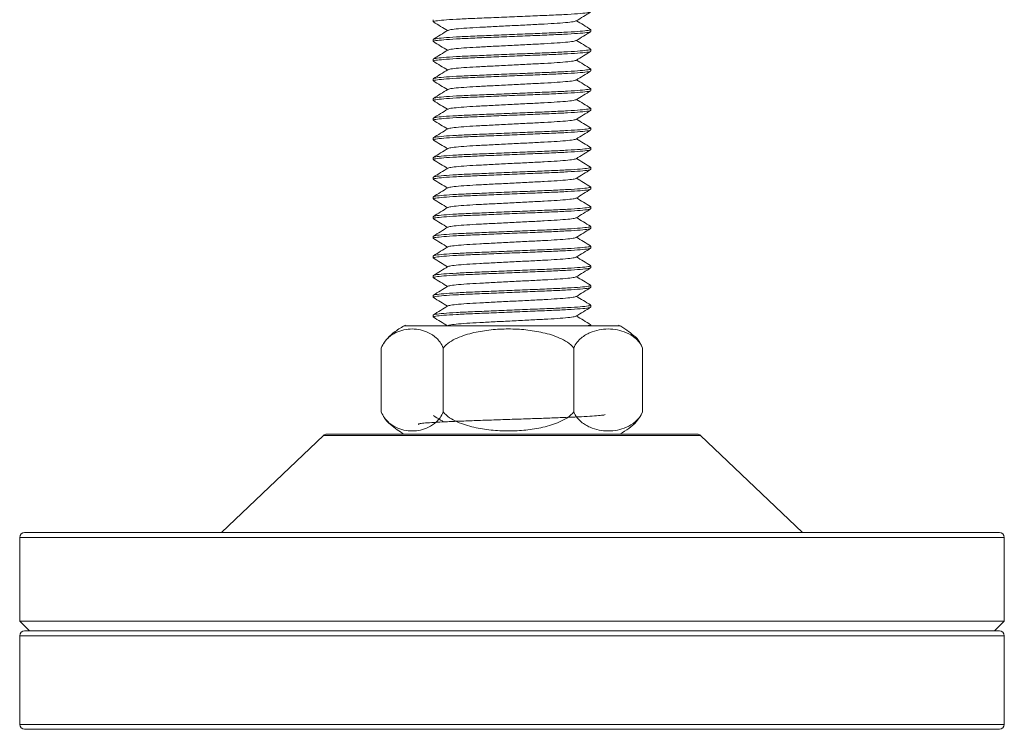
# Model space of a CAD drawing. Header units: millimetres. Extents: x 128.8 to 183.1, y 86.1 to 145.4.
# Tile 1 of 5: x 128.8 to 148.8, y 86.1 to 100.6. Entities that reach past the tile are written whole.
import ezdxf

# ---------------------------------------------------------------- set-up
doc = ezdxf.new("R2010")
doc.units = ezdxf.units.MM

msp = doc.modelspace()

# ---------------------------------------------------------------- linework, layer by layer
at = {"color": 7, "linetype": 'Continuous', "lineweight": 15}
for p, q in [((137.169, 100.569), (137.169, 100.529)), ((140.369, 100.329), (140.369, 100.369)), ((137.169, 100.169), (137.169, 100.129)), ((140.369, 99.929), (140.369, 99.969)), ((137.169, 99.769), (137.169, 99.729)), ((140.369, 99.529), (140.369, 99.569)), ((137.169, 99.369), (137.169, 99.329)), ((140.369, 99.129), (140.369, 99.169)), ((137.169, 98.969), (137.169, 98.929)), ((140.369, 98.729), (140.369, 98.769)), ((137.169, 98.569), (137.169, 98.529)), ((140.369, 98.329), (140.369, 98.369)), ((137.169, 98.169), (137.169, 98.129)), ((140.369, 97.929), (140.369, 97.969)), ((137.169, 97.769), (137.169, 97.729)), ((140.369, 97.529), (140.369, 97.569)), ((137.169, 97.369), (137.169, 97.329)), ((140.369, 97.129), (140.369, 97.169)), ((137.169, 96.969), (137.169, 96.929)), ((140.369, 96.729), (140.369, 96.769)), ((137.169, 96.569), (137.169, 96.529)), ((140.369, 96.329), (140.369, 96.369)), ((137.169, 96.169), (137.169, 96.129)), ((140.369, 95.929), (140.369, 95.969)), ((137.169, 95.769), (137.169, 95.729)), ((140.369, 95.529), (140.369, 95.569)), ((137.169, 95.369), (137.169, 95.329)), ((140.369, 95.129), (140.369, 95.169)), ((137.169, 94.969), (137.169, 94.929)), ((140.369, 94.729), (140.369, 94.769)), ((137.169, 94.569), (137.169, 94.529)), ((140.964, 94.349), (136.574, 94.349)), ((140.369, 94.349), (140.369, 94.369)), ((136.17, 94.002), (136.157, 93.984)), ((136.114, 93.895), (136.114, 92.603)), ((137.369, 93.895), (137.369, 92.603)), ((140.024, 93.895), (140.024, 92.603)), ((141.379, 93.982), (141.423, 93.895)), ((141.423, 93.895), (141.423, 92.603)), ((141.368, 92.495), (141.423, 92.603)), ((134.94, 92.121), (132.869, 90.149)), ((135.009, 92.149), (138.769, 92.149)), ((138.769, 92.149), (142.529, 92.149)), ((144.669, 90.149), (142.598, 92.121)), ((128.769, 90.049), (128.769, 88.349)), ((128.869, 90.149), (138.769, 90.149)), ((138.769, 90.149), (148.669, 90.149)), ((148.769, 88.349), (148.769, 90.049)), ((128.769, 88.349), (128.969, 88.149)), ((128.769, 88.349), (148.769, 88.349)), ((148.569, 88.149), (148.769, 88.349)), ((128.769, 88.049), (128.769, 86.249)), ((128.869, 88.149), (148.669, 88.149)), ((148.769, 86.249), (148.769, 88.049)), ((148.669, 86.149), (128.869, 86.149))]:
    msp.add_line(p, q, dxfattribs=at)
at = {"color": 8, "linetype": 'Continuous', "lineweight": 15}
for p, q in [((138.769, 92.121), (134.94, 92.121)), ((142.598, 92.121), (138.769, 92.121)), ((138.769, 90.049), (128.769, 90.049)), ((148.769, 90.049), (138.769, 90.049)), ((148.769, 88.049), (128.769, 88.049)), ((128.769, 86.249), (148.769, 86.249))]:
    msp.add_line(p, q, dxfattribs=at)
at = {"color": 7, "linetype": 'Continuous', "lineweight": 15}
for centre, start, end in [((135.009, 92.049), 90, 133.6028), ((142.529, 92.049), 46.3972, 90), ((128.869, 90.049), 90, 180), ((148.669, 90.049), 0, 90), ((128.869, 88.049), 90, 180), ((148.669, 88.049), 0, 90), ((128.869, 86.249), 180, 270), ((148.669, 86.249), 270, 0)]:
    msp.add_arc(centre, 0.1, start, end, dxfattribs=at)
for points, knots in [([(140.357, 100.725), (140.348, 100.721), (140.328, 100.712), (140.169, 100.695), (139.912, 100.678), (139.578, 100.662), (139.19, 100.646), (138.769, 100.629), (138.348, 100.611), (137.96, 100.595), (137.627, 100.58), (137.365, 100.562), (137.21, 100.544), (137.151, 100.532), (137.177, 100.526), (137.183, 100.524)], [0, 0, 0, 0, 0.062618, 0.1472218, 0.2318257, 0.3135375, 0.3952493, 0.4798531, 0.5644569, 0.6461687, 0.7278805, 0.8124844, 0.8970882, 0.9788, 1, 1, 1, 1]), ([(140.073, 100.544), (140.122, 100.574), (140.219, 100.635), (140.317, 100.695), (140.366, 100.725)], [0, 0, 0, 0, 0.4999098, 1, 1, 1, 1]), ([(137.172, 100.525), (137.221, 100.495), (137.317, 100.436), (137.412, 100.377), (137.458, 100.349)], [0, 0, 0, 0, 0.513515, 1, 1, 1, 1]), ([(140.064, 100.544), (140.057, 100.54), (140.041, 100.531), (139.913, 100.515), (139.703, 100.498), (139.43, 100.482), (139.113, 100.466), (138.769, 100.449), (138.425, 100.431), (138.108, 100.415), (137.835, 100.4), (137.625, 100.382), (137.497, 100.366), (137.48, 100.357), (137.474, 100.353)], [0, 0, 0, 0, 0.061349, 0.150245, 0.239141, 0.324994, 0.410847, 0.499743, 0.588639, 0.674492, 0.760345, 0.849241, 0.938137, 1, 1, 1, 1]), ([(140.366, 100.372), (140.317, 100.402), (140.222, 100.461), (140.126, 100.52), (140.08, 100.549)], [0, 0, 0, 0, 0.512628, 1, 1, 1, 1]), ([(140.369, 100.329), (140.359, 100.323), (140.338, 100.313), (140.17, 100.295), (139.912, 100.278), (139.578, 100.262), (139.19, 100.246), (138.769, 100.229), (138.348, 100.211), (137.96, 100.195), (137.627, 100.18), (137.365, 100.162), (137.211, 100.144), (137.151, 100.133), (137.176, 100.126), (137.181, 100.125)], [0, 0, 0, 0, 0.0803356, 0.1635145, 0.2466934, 0.327029, 0.4073646, 0.4905435, 0.5737225, 0.654058, 0.7343936, 0.8175726, 0.9007515, 0.9810871, 1, 1, 1, 1]), ([(140.356, 100.372), (140.361, 100.371), (140.387, 100.365), (140.327, 100.353), (140.173, 100.335), (139.911, 100.318), (139.578, 100.302), (139.19, 100.286), (138.769, 100.269), (138.348, 100.251), (137.96, 100.235), (137.626, 100.22), (137.368, 100.202), (137.2, 100.184), (137.179, 100.174), (137.169, 100.169)], [0, 0, 0, 0, 0.019353, 0.099653, 0.182795, 0.265936, 0.346236, 0.426535, 0.509677, 0.592818, 0.673118, 0.753417, 0.836559, 0.9197, 1, 1, 1, 1]), ([(137.465, 100.353), (137.416, 100.323), (137.318, 100.262), (137.22, 100.202), (137.172, 100.172)], [0, 0, 0, 0, 0.4999091, 1, 1, 1, 1]), ([(140.073, 100.144), (140.122, 100.174), (140.22, 100.235), (140.317, 100.295), (140.366, 100.325)], [0, 0, 0, 0, 0.499913, 1, 1, 1, 1]), ([(137.172, 100.125), (137.221, 100.095), (137.316, 100.036), (137.411, 99.977), (137.458, 99.949)], [0, 0, 0, 0, 0.512487, 1, 1, 1, 1]), ([(140.064, 100.144), (140.058, 100.14), (140.041, 100.131), (139.913, 100.115), (139.703, 100.098), (139.43, 100.082), (139.113, 100.066), (138.769, 100.049), (138.425, 100.031), (138.108, 100.015), (137.835, 100), (137.625, 99.982), (137.497, 99.966), (137.481, 99.957), (137.474, 99.953)], [0, 0, 0, 0, 0.061947, 0.150853, 0.239759, 0.325621, 0.411483, 0.500389, 0.589295, 0.675157, 0.76102, 0.849926, 0.938832, 1, 1, 1, 1]), ([(140.365, 99.973), (140.316, 100.003), (140.221, 100.061), (140.126, 100.12), (140.08, 100.149)], [0, 0, 0, 0, 0.513678, 1, 1, 1, 1]), ([(140.355, 99.924), (140.347, 99.921), (140.327, 99.911), (140.169, 99.895), (139.912, 99.878), (139.578, 99.862), (139.19, 99.846), (138.769, 99.829), (138.348, 99.811), (137.96, 99.795), (137.627, 99.78), (137.365, 99.762), (137.211, 99.744), (137.151, 99.733), (137.176, 99.726), (137.181, 99.725)], [0, 0, 0, 0, 0.06078, 0.145764, 0.230748, 0.312826, 0.394905, 0.479889, 0.564873, 0.646952, 0.72903, 0.814014, 0.898998, 0.981077, 1, 1, 1, 1]), ([(137.465, 99.953), (137.416, 99.923), (137.318, 99.863), (137.221, 99.802), (137.172, 99.772)], [0, 0, 0, 0, 0.499914, 1, 1, 1, 1]), ([(140.355, 99.973), (140.36, 99.971), (140.387, 99.965), (140.327, 99.953), (140.172, 99.935), (139.911, 99.918), (139.578, 99.902), (139.19, 99.886), (138.769, 99.869), (138.348, 99.851), (137.96, 99.835), (137.626, 99.82), (137.369, 99.802), (137.21, 99.786), (137.19, 99.776), (137.181, 99.772)], [0, 0, 0, 0, 0.021554, 0.10326, 0.187857, 0.272455, 0.35416, 0.435866, 0.520463, 0.605061, 0.686766, 0.768472, 0.853069, 0.937667, 1, 1, 1, 1]), ([(140.072, 99.744), (140.121, 99.774), (140.219, 99.834), (140.316, 99.895), (140.365, 99.925)], [0, 0, 0, 0, 0.499923, 1, 1, 1, 1]), ([(137.172, 99.725), (137.221, 99.695), (137.316, 99.636), (137.411, 99.577), (137.458, 99.549)], [0, 0, 0, 0, 0.512309, 1, 1, 1, 1]), ([(140.063, 99.744), (140.057, 99.74), (140.04, 99.731), (139.912, 99.715), (139.703, 99.698), (139.43, 99.682), (139.113, 99.666), (138.769, 99.649), (138.425, 99.631), (138.108, 99.615), (137.835, 99.6), (137.625, 99.582), (137.497, 99.566), (137.481, 99.557), (137.475, 99.553)], [0, 0, 0, 0, 0.059717, 0.148955, 0.238193, 0.324376, 0.410559, 0.499797, 0.589035, 0.675218, 0.761401, 0.850639, 0.939877, 1, 1, 1, 1]), ([(140.366, 99.572), (140.317, 99.602), (140.222, 99.661), (140.126, 99.72), (140.08, 99.749)], [0, 0, 0, 0, 0.512232, 1, 1, 1, 1]), ([(140.356, 99.525), (140.347, 99.521), (140.327, 99.511), (140.169, 99.495), (139.912, 99.478), (139.578, 99.462), (139.19, 99.446), (138.769, 99.429), (138.348, 99.411), (137.96, 99.395), (137.627, 99.38), (137.365, 99.362), (137.211, 99.344), (137.151, 99.333), (137.176, 99.326), (137.181, 99.325)], [0, 0, 0, 0, 0.061329, 0.146253, 0.231178, 0.313199, 0.395221, 0.480145, 0.56507, 0.647091, 0.729113, 0.814037, 0.898961, 0.980983, 1, 1, 1, 1]), ([(140.357, 99.572), (140.361, 99.571), (140.387, 99.565), (140.327, 99.553), (140.173, 99.535), (139.911, 99.518), (139.578, 99.502), (139.19, 99.486), (138.769, 99.469), (138.348, 99.451), (137.96, 99.435), (137.626, 99.42), (137.368, 99.402), (137.2, 99.384), (137.179, 99.374), (137.169, 99.369)], [0, 0, 0, 0, 0.0186418, 0.0989996, 0.1822015, 0.2654034, 0.3457612, 0.426119, 0.5093209, 0.5925228, 0.6728806, 0.7532384, 0.8364403, 0.9196422, 1, 1, 1, 1]), ([(137.466, 99.553), (137.417, 99.523), (137.319, 99.463), (137.221, 99.403), (137.172, 99.372)], [0, 0, 0, 0, 0.499916, 1, 1, 1, 1]), ([(140.072, 99.344), (140.121, 99.374), (140.219, 99.434), (140.317, 99.495), (140.366, 99.525)], [0, 0, 0, 0, 0.499916, 1, 1, 1, 1]), ([(137.172, 99.325), (137.221, 99.295), (137.316, 99.236), (137.411, 99.177), (137.458, 99.149)], [0, 0, 0, 0, 0.51223, 1, 1, 1, 1]), ([(140.063, 99.344), (140.057, 99.34), (140.04, 99.331), (139.913, 99.315), (139.703, 99.298), (139.43, 99.282), (139.113, 99.266), (138.769, 99.249), (138.425, 99.231), (138.108, 99.215), (137.835, 99.2), (137.625, 99.182), (137.497, 99.166), (137.481, 99.157), (137.475, 99.153)], [0, 0, 0, 0, 0.060145, 0.14937, 0.238594, 0.324764, 0.410934, 0.500159, 0.589384, 0.675554, 0.761724, 0.850949, 0.940174, 1, 1, 1, 1]), ([(140.366, 99.172), (140.317, 99.202), (140.222, 99.261), (140.126, 99.32), (140.08, 99.349)], [0, 0, 0, 0, 0.512319, 1, 1, 1, 1]), ([(140.356, 99.125), (140.348, 99.121), (140.328, 99.112), (140.169, 99.095), (139.912, 99.078), (139.578, 99.062), (139.19, 99.046), (138.769, 99.029), (138.348, 99.011), (137.96, 98.995), (137.627, 98.98), (137.365, 98.962), (137.21, 98.944), (137.151, 98.932), (137.177, 98.926), (137.183, 98.924)], [0, 0, 0, 0, 0.062325, 0.146925, 0.231524, 0.313232, 0.39494, 0.479539, 0.564139, 0.645847, 0.727555, 0.812154, 0.896754, 0.978461, 1, 1, 1, 1]), ([(140.357, 99.172), (140.361, 99.171), (140.387, 99.165), (140.327, 99.153), (140.173, 99.135), (139.911, 99.118), (139.578, 99.102), (139.19, 99.086), (138.769, 99.069), (138.348, 99.051), (137.96, 99.035), (137.626, 99.02), (137.368, 99.002), (137.2, 98.984), (137.179, 98.974), (137.169, 98.969)], [0, 0, 0, 0, 0.018546, 0.098912, 0.182122, 0.265332, 0.345697, 0.426063, 0.509273, 0.592483, 0.672849, 0.753214, 0.836424, 0.919634, 1, 1, 1, 1]), ([(137.466, 99.153), (137.417, 99.123), (137.319, 99.063), (137.221, 99.003), (137.172, 98.972)], [0, 0, 0, 0, 0.4999239, 1, 1, 1, 1]), ([(140.073, 98.944), (140.122, 98.974), (140.219, 99.035), (140.317, 99.095), (140.366, 99.125)], [0, 0, 0, 0, 0.499914, 1, 1, 1, 1]), ([(137.172, 98.925), (137.221, 98.894), (137.317, 98.836), (137.412, 98.777), (137.458, 98.749)], [0, 0, 0, 0, 0.513661, 1, 1, 1, 1]), ([(140.064, 98.944), (140.057, 98.94), (140.041, 98.931), (139.913, 98.915), (139.703, 98.898), (139.43, 98.882), (139.113, 98.866), (138.769, 98.849), (138.425, 98.831), (138.108, 98.815), (137.835, 98.8), (137.625, 98.782), (137.497, 98.766), (137.48, 98.757), (137.473, 98.753)], [0, 0, 0, 0, 0.061166, 0.15007, 0.238974, 0.324835, 0.410695, 0.499599, 0.588504, 0.674364, 0.760224, 0.849129, 0.938033, 1, 1, 1, 1]), ([(140.366, 98.772), (140.317, 98.802), (140.222, 98.861), (140.126, 98.92), (140.08, 98.949)], [0, 0, 0, 0, 0.512467, 1, 1, 1, 1]), ([(140.369, 98.729), (140.359, 98.723), (140.338, 98.713), (140.17, 98.695), (139.912, 98.678), (139.578, 98.662), (139.19, 98.646), (138.769, 98.629), (138.348, 98.611), (137.96, 98.595), (137.627, 98.58), (137.365, 98.562), (137.211, 98.544), (137.151, 98.533), (137.177, 98.526), (137.182, 98.525)], [0, 0, 0, 0, 0.0802839, 0.1634094, 0.2465348, 0.3268187, 0.4071026, 0.4902281, 0.5733535, 0.6536374, 0.7339214, 0.8170468, 0.9001722, 0.9804561, 1, 1, 1, 1]), ([(137.465, 98.753), (137.416, 98.723), (137.318, 98.662), (137.22, 98.602), (137.172, 98.572)], [0, 0, 0, 0, 0.499912, 1, 1, 1, 1]), ([(140.357, 98.772), (140.361, 98.771), (140.387, 98.765), (140.327, 98.753), (140.173, 98.735), (139.911, 98.718), (139.578, 98.702), (139.19, 98.686), (138.769, 98.669), (138.348, 98.651), (137.96, 98.635), (137.626, 98.62), (137.369, 98.602), (137.21, 98.586), (137.189, 98.576), (137.181, 98.572)], [0, 0, 0, 0, 0.019201, 0.101035, 0.185766, 0.270496, 0.352331, 0.434165, 0.518896, 0.603627, 0.685461, 0.767295, 0.852026, 0.936757, 1, 1, 1, 1]), ([(140.073, 98.544), (140.122, 98.574), (140.219, 98.635), (140.317, 98.695), (140.366, 98.725)], [0, 0, 0, 0, 0.499909, 1, 1, 1, 1]), ([(137.172, 98.525), (137.221, 98.495), (137.316, 98.436), (137.412, 98.377), (137.458, 98.349)], [0, 0, 0, 0, 0.512748, 1, 1, 1, 1]), ([(140.064, 98.544), (140.058, 98.54), (140.041, 98.531), (139.913, 98.515), (139.703, 98.498), (139.43, 98.482), (139.113, 98.466), (138.769, 98.449), (138.425, 98.431), (138.108, 98.415), (137.835, 98.4), (137.625, 98.382), (137.497, 98.366), (137.48, 98.357), (137.474, 98.353)], [0, 0, 0, 0, 0.061824, 0.150731, 0.239638, 0.325501, 0.411364, 0.50027, 0.589177, 0.67504, 0.760903, 0.84981, 0.938717, 1, 1, 1, 1]), ([(140.365, 98.373), (140.316, 98.403), (140.221, 98.461), (140.126, 98.52), (140.08, 98.549)], [0, 0, 0, 0, 0.513596, 1, 1, 1, 1]), ([(140.356, 98.325), (140.348, 98.321), (140.328, 98.312), (140.169, 98.295), (139.912, 98.278), (139.578, 98.262), (139.19, 98.246), (138.769, 98.229), (138.348, 98.211), (137.96, 98.195), (137.627, 98.18), (137.365, 98.162), (137.211, 98.144), (137.151, 98.133), (137.176, 98.126), (137.181, 98.125)], [0, 0, 0, 0, 0.0621906, 0.1470113, 0.231832, 0.3137533, 0.3956746, 0.4804953, 0.565316, 0.6472373, 0.7291586, 0.8139793, 0.8988, 0.9807213, 1, 1, 1, 1]), ([(140.355, 98.373), (140.361, 98.371), (140.387, 98.365), (140.327, 98.353), (140.172, 98.335), (139.911, 98.318), (139.578, 98.302), (139.19, 98.286), (138.769, 98.269), (138.348, 98.251), (137.96, 98.235), (137.626, 98.22), (137.368, 98.202), (137.2, 98.184), (137.179, 98.174), (137.169, 98.169)], [0, 0, 0, 0, 0.020946, 0.101115, 0.184122, 0.267128, 0.347298, 0.427467, 0.510473, 0.59348, 0.673649, 0.753818, 0.836824, 0.919831, 1, 1, 1, 1]), ([(137.465, 98.353), (137.416, 98.323), (137.318, 98.263), (137.221, 98.202), (137.172, 98.172)], [0, 0, 0, 0, 0.499911, 1, 1, 1, 1]), ([(140.073, 98.144), (140.121, 98.174), (140.219, 98.235), (140.317, 98.295), (140.366, 98.325)], [0, 0, 0, 0, 0.4999236, 1, 1, 1, 1]), ([(137.172, 98.125), (137.221, 98.095), (137.316, 98.036), (137.411, 97.977), (137.458, 97.949)], [0, 0, 0, 0, 0.512491, 1, 1, 1, 1]), ([(140.064, 98.144), (140.057, 98.14), (140.041, 98.131), (139.913, 98.115), (139.703, 98.098), (139.43, 98.082), (139.113, 98.066), (138.769, 98.049), (138.425, 98.031), (138.108, 98.015), (137.835, 98), (137.625, 97.982), (137.497, 97.966), (137.481, 97.957), (137.474, 97.953)], [0, 0, 0, 0, 0.061188, 0.1502, 0.239212, 0.325176, 0.411141, 0.500153, 0.589165, 0.675129, 0.761094, 0.850106, 0.939118, 1, 1, 1, 1]), ([(140.366, 97.972), (140.317, 98.002), (140.222, 98.061), (140.126, 98.12), (140.08, 98.149)], [0, 0, 0, 0, 0.512612, 1, 1, 1, 1]), ([(140.369, 97.929), (140.359, 97.923), (140.338, 97.913), (140.17, 97.895), (139.912, 97.878), (139.578, 97.862), (139.19, 97.846), (138.769, 97.829), (138.348, 97.811), (137.96, 97.795), (137.627, 97.78), (137.365, 97.762), (137.211, 97.744), (137.151, 97.733), (137.176, 97.726), (137.181, 97.725)], [0, 0, 0, 0, 0.08039, 0.1636252, 0.2468605, 0.3272505, 0.4076405, 0.4908757, 0.574111, 0.654501, 0.734891, 0.8181262, 0.9013615, 0.9817515, 1, 1, 1, 1]), ([(137.465, 97.953), (137.416, 97.923), (137.319, 97.863), (137.221, 97.802), (137.172, 97.772)], [0, 0, 0, 0, 0.499919, 1, 1, 1, 1]), ([(140.356, 97.972), (140.361, 97.971), (140.387, 97.965), (140.327, 97.953), (140.173, 97.935), (139.911, 97.918), (139.578, 97.902), (139.19, 97.886), (138.769, 97.869), (138.348, 97.851), (137.96, 97.835), (137.626, 97.82), (137.369, 97.802), (137.21, 97.786), (137.19, 97.776), (137.182, 97.772)], [0, 0, 0, 0, 0.019862, 0.101748, 0.186531, 0.271315, 0.353201, 0.435086, 0.51987, 0.604654, 0.686539, 0.768425, 0.853208, 0.937992, 1, 1, 1, 1]), ([(140.072, 97.744), (140.121, 97.774), (140.219, 97.834), (140.316, 97.895), (140.365, 97.925)], [0, 0, 0, 0, 0.499917, 1, 1, 1, 1]), ([(137.172, 97.725), (137.22, 97.695), (137.316, 97.636), (137.411, 97.577), (137.458, 97.549)], [0, 0, 0, 0, 0.5121054, 1, 1, 1, 1]), ([(140.063, 97.744), (140.056, 97.74), (140.04, 97.731), (139.912, 97.715), (139.703, 97.698), (139.43, 97.682), (139.113, 97.666), (138.769, 97.649), (138.425, 97.631), (138.108, 97.615), (137.835, 97.6), (137.625, 97.582), (137.498, 97.566), (137.481, 97.557), (137.475, 97.554)], [0, 0, 0, 0, 0.059374, 0.148728, 0.238081, 0.324376, 0.41067, 0.500024, 0.589378, 0.675672, 0.761966, 0.85132, 0.940674, 1, 1, 1, 1]), ([(140.366, 97.572), (140.317, 97.602), (140.222, 97.661), (140.126, 97.72), (140.08, 97.749)], [0, 0, 0, 0, 0.512171, 1, 1, 1, 1]), ([(140.369, 97.529), (140.359, 97.523), (140.338, 97.513), (140.17, 97.495), (139.912, 97.478), (139.578, 97.462), (139.19, 97.446), (138.769, 97.429), (138.348, 97.411), (137.96, 97.395), (137.627, 97.38), (137.365, 97.362), (137.21, 97.344), (137.151, 97.333), (137.177, 97.326), (137.182, 97.325)], [0, 0, 0, 0, 0.080216, 0.163271, 0.246325, 0.326541, 0.406757, 0.489812, 0.572866, 0.653082, 0.733298, 0.816353, 0.899407, 0.979623, 1, 1, 1, 1]), ([(140.357, 97.572), (140.362, 97.571), (140.387, 97.565), (140.327, 97.553), (140.173, 97.535), (139.911, 97.518), (139.578, 97.502), (139.19, 97.486), (138.769, 97.469), (138.348, 97.451), (137.96, 97.435), (137.626, 97.42), (137.368, 97.402), (137.2, 97.384), (137.179, 97.374), (137.169, 97.369)], [0, 0, 0, 0, 0.018313, 0.098698, 0.181928, 0.265158, 0.345542, 0.425927, 0.509157, 0.592386, 0.672771, 0.753156, 0.836386, 0.919615, 1, 1, 1, 1]), ([(137.466, 97.553), (137.417, 97.523), (137.319, 97.463), (137.221, 97.403), (137.172, 97.373)], [0, 0, 0, 0, 0.499919, 1, 1, 1, 1]), ([(140.073, 97.344), (140.122, 97.374), (140.219, 97.435), (140.317, 97.495), (140.366, 97.525)], [0, 0, 0, 0, 0.4999096, 1, 1, 1, 1]), ([(137.172, 97.325), (137.221, 97.295), (137.316, 97.236), (137.412, 97.177), (137.458, 97.149)], [0, 0, 0, 0, 0.513105, 1, 1, 1, 1]), ([(140.064, 97.344), (140.057, 97.34), (140.041, 97.331), (139.913, 97.315), (139.703, 97.298), (139.43, 97.282), (139.113, 97.266), (138.769, 97.249), (138.425, 97.231), (138.108, 97.215), (137.835, 97.2), (137.625, 97.182), (137.497, 97.166), (137.48, 97.157), (137.474, 97.153)], [0, 0, 0, 0, 0.061396, 0.150296, 0.239196, 0.325052, 0.410908, 0.499808, 0.588708, 0.674564, 0.76042, 0.84932, 0.93822, 1, 1, 1, 1]), ([(140.366, 97.172), (140.317, 97.202), (140.222, 97.261), (140.126, 97.32), (140.08, 97.349)], [0, 0, 0, 0, 0.512523, 1, 1, 1, 1]), ([(140.357, 97.125), (140.348, 97.121), (140.328, 97.112), (140.169, 97.095), (139.912, 97.078), (139.578, 97.062), (139.19, 97.046), (138.769, 97.029), (138.348, 97.011), (137.96, 96.995), (137.627, 96.98), (137.365, 96.962), (137.21, 96.944), (137.151, 96.933), (137.177, 96.926), (137.182, 96.925)], [0, 0, 0, 0, 0.0627283, 0.1473415, 0.2319547, 0.3136756, 0.3953964, 0.4800096, 0.5646229, 0.6463437, 0.7280646, 0.8126778, 0.897291, 0.9790118, 1, 1, 1, 1]), ([(137.465, 97.153), (137.416, 97.123), (137.318, 97.062), (137.221, 97.002), (137.172, 96.972)], [0, 0, 0, 0, 0.4999168, 1, 1, 1, 1]), ([(140.356, 97.172), (140.361, 97.171), (140.387, 97.165), (140.327, 97.153), (140.173, 97.135), (139.911, 97.118), (139.578, 97.102), (139.19, 97.086), (138.769, 97.069), (138.348, 97.051), (137.96, 97.035), (137.626, 97.02), (137.369, 97.002), (137.21, 96.986), (137.19, 96.976), (137.181, 96.972)], [0, 0, 0, 0, 0.019422, 0.101263, 0.186, 0.270738, 0.352579, 0.43442, 0.519157, 0.603895, 0.685736, 0.767577, 0.852315, 0.937052, 1, 1, 1, 1]), ([(140.073, 96.944), (140.122, 96.974), (140.219, 97.035), (140.317, 97.095), (140.366, 97.125)], [0, 0, 0, 0, 0.499909, 1, 1, 1, 1]), ([(137.172, 96.925), (137.221, 96.895), (137.316, 96.836), (137.412, 96.777), (137.458, 96.749)], [0, 0, 0, 0, 0.5133955, 1, 1, 1, 1]), ([(140.064, 96.944), (140.057, 96.94), (140.041, 96.931), (139.913, 96.915), (139.703, 96.898), (139.43, 96.882), (139.113, 96.866), (138.769, 96.849), (138.425, 96.831), (138.108, 96.815), (137.835, 96.8), (137.625, 96.782), (137.497, 96.766), (137.48, 96.757), (137.474, 96.753)], [0, 0, 0, 0, 0.061455, 0.150374, 0.239293, 0.325167, 0.411041, 0.49996, 0.588879, 0.674753, 0.760628, 0.849546, 0.938465, 1, 1, 1, 1]), ([(140.366, 96.772), (140.317, 96.803), (140.221, 96.861), (140.126, 96.92), (140.08, 96.949)], [0, 0, 0, 0, 0.513268, 1, 1, 1, 1]), ([(140.357, 96.725), (140.348, 96.721), (140.328, 96.712), (140.169, 96.695), (139.912, 96.678), (139.578, 96.662), (139.19, 96.646), (138.769, 96.629), (138.348, 96.611), (137.96, 96.595), (137.627, 96.58), (137.365, 96.562), (137.211, 96.544), (137.151, 96.533), (137.176, 96.526), (137.181, 96.525)], [0, 0, 0, 0, 0.0630958, 0.1478238, 0.2325518, 0.3143835, 0.3962152, 0.4809433, 0.5656713, 0.647503, 0.7293347, 0.8140627, 0.8987908, 0.9806225, 1, 1, 1, 1]), ([(137.465, 96.753), (137.416, 96.723), (137.318, 96.662), (137.221, 96.602), (137.172, 96.572)], [0, 0, 0, 0, 0.499909, 1, 1, 1, 1]), ([(140.356, 96.773), (140.361, 96.771), (140.387, 96.765), (140.327, 96.753), (140.172, 96.735), (139.911, 96.718), (139.578, 96.702), (139.19, 96.686), (138.769, 96.669), (138.348, 96.651), (137.96, 96.635), (137.626, 96.62), (137.369, 96.602), (137.21, 96.586), (137.19, 96.576), (137.181, 96.572)], [0, 0, 0, 0, 0.020771, 0.102503, 0.187127, 0.271752, 0.353484, 0.435216, 0.51984, 0.604465, 0.686197, 0.767929, 0.852553, 0.937178, 1, 1, 1, 1]), ([(140.073, 96.544), (140.122, 96.574), (140.219, 96.635), (140.317, 96.695), (140.366, 96.725)], [0, 0, 0, 0, 0.499915, 1, 1, 1, 1]), ([(137.172, 96.525), (137.221, 96.495), (137.316, 96.436), (137.411, 96.377), (137.458, 96.349)], [0, 0, 0, 0, 0.5124395, 1, 1, 1, 1]), ([(140.064, 96.544), (140.058, 96.54), (140.041, 96.531), (139.913, 96.515), (139.703, 96.498), (139.43, 96.482), (139.113, 96.466), (138.769, 96.449), (138.425, 96.431), (138.108, 96.415), (137.835, 96.4), (137.625, 96.382), (137.497, 96.366), (137.48, 96.357), (137.474, 96.353)], [0, 0, 0, 0, 0.06188, 0.150776, 0.239671, 0.325524, 0.411376, 0.500272, 0.589167, 0.67502, 0.760872, 0.849768, 0.938663, 1, 1, 1, 1]), ([(140.365, 96.372), (140.317, 96.403), (140.221, 96.461), (140.126, 96.52), (140.08, 96.549)], [0, 0, 0, 0, 0.513248, 1, 1, 1, 1]), ([(140.355, 96.324), (140.347, 96.321), (140.327, 96.311), (140.169, 96.295), (139.912, 96.278), (139.578, 96.262), (139.19, 96.246), (138.769, 96.229), (138.348, 96.211), (137.96, 96.195), (137.627, 96.18), (137.365, 96.162), (137.211, 96.144), (137.151, 96.133), (137.176, 96.126), (137.181, 96.125)], [0, 0, 0, 0, 0.0606, 0.145609, 0.230618, 0.312721, 0.394824, 0.479833, 0.564842, 0.646945, 0.729048, 0.814057, 0.899066, 0.981169, 1, 1, 1, 1]), ([(137.465, 96.353), (137.416, 96.323), (137.318, 96.262), (137.221, 96.202), (137.172, 96.172)], [0, 0, 0, 0, 0.49991, 1, 1, 1, 1]), ([(140.355, 96.373), (140.361, 96.371), (140.387, 96.365), (140.327, 96.353), (140.172, 96.335), (139.911, 96.318), (139.578, 96.302), (139.19, 96.286), (138.769, 96.269), (138.348, 96.251), (137.96, 96.235), (137.626, 96.22), (137.369, 96.202), (137.21, 96.186), (137.19, 96.176), (137.181, 96.172)], [0, 0, 0, 0, 0.02098, 0.102712, 0.187336, 0.27196, 0.353692, 0.435424, 0.520048, 0.604672, 0.686404, 0.768135, 0.85276, 0.937384, 1, 1, 1, 1]), ([(140.072, 96.144), (140.121, 96.174), (140.219, 96.234), (140.316, 96.295), (140.365, 96.325)], [0, 0, 0, 0, 0.499921, 1, 1, 1, 1]), ([(137.172, 96.125), (137.221, 96.095), (137.316, 96.036), (137.411, 95.977), (137.458, 95.949)], [0, 0, 0, 0, 0.512244, 1, 1, 1, 1]), ([(140.063, 96.144), (140.056, 96.14), (140.04, 96.131), (139.912, 96.115), (139.703, 96.098), (139.43, 96.082), (139.113, 96.066), (138.769, 96.049), (138.425, 96.031), (138.108, 96.015), (137.835, 96), (137.625, 95.982), (137.498, 95.966), (137.481, 95.957), (137.475, 95.954)], [0, 0, 0, 0, 0.059521, 0.148855, 0.238189, 0.324464, 0.410739, 0.500073, 0.589407, 0.675683, 0.761958, 0.851292, 0.940626, 1, 1, 1, 1]), ([(140.366, 95.972), (140.317, 96.002), (140.222, 96.061), (140.126, 96.12), (140.08, 96.149)], [0, 0, 0, 0, 0.512103, 1, 1, 1, 1]), ([(140.356, 95.925), (140.347, 95.921), (140.327, 95.912), (140.169, 95.895), (139.912, 95.878), (139.578, 95.862), (139.19, 95.846), (138.769, 95.829), (138.348, 95.811), (137.96, 95.795), (137.627, 95.78), (137.365, 95.762), (137.211, 95.744), (137.151, 95.733), (137.176, 95.726), (137.181, 95.725)], [0, 0, 0, 0, 0.061583, 0.146462, 0.231341, 0.313319, 0.395296, 0.480175, 0.565055, 0.647032, 0.72901, 0.813889, 0.898768, 0.980746, 1, 1, 1, 1]), ([(137.466, 95.953), (137.417, 95.923), (137.319, 95.863), (137.221, 95.803), (137.172, 95.773)], [0, 0, 0, 0, 0.499917, 1, 1, 1, 1]), ([(140.357, 95.972), (140.362, 95.971), (140.387, 95.965), (140.327, 95.953), (140.173, 95.935), (139.911, 95.918), (139.578, 95.902), (139.19, 95.886), (138.769, 95.869), (138.348, 95.851), (137.96, 95.835), (137.626, 95.82), (137.369, 95.802), (137.211, 95.786), (137.191, 95.777), (137.183, 95.773)], [0, 0, 0, 0, 0.0186406, 0.1007608, 0.1857875, 0.2708142, 0.3529345, 0.4350547, 0.5200815, 0.6051082, 0.6872284, 0.7693487, 0.8543754, 0.9394021, 1, 1, 1, 1]), ([(140.072, 95.744), (140.121, 95.774), (140.219, 95.834), (140.317, 95.895), (140.366, 95.925)], [0, 0, 0, 0, 0.499917, 1, 1, 1, 1]), ([(137.172, 95.725), (137.221, 95.695), (137.316, 95.636), (137.411, 95.577), (137.458, 95.549)], [0, 0, 0, 0, 0.51234, 1, 1, 1, 1]), ([(140.063, 95.744), (140.057, 95.74), (140.041, 95.731), (139.913, 95.715), (139.703, 95.698), (139.43, 95.682), (139.113, 95.666), (138.769, 95.649), (138.425, 95.631), (138.108, 95.615), (137.835, 95.6), (137.625, 95.582), (137.497, 95.566), (137.481, 95.557), (137.474, 95.553)], [0, 0, 0, 0, 0.060351, 0.149409, 0.238468, 0.324477, 0.410487, 0.499545, 0.588603, 0.674613, 0.760622, 0.849681, 0.938739, 1, 1, 1, 1]), ([(140.366, 95.572), (140.317, 95.602), (140.222, 95.661), (140.126, 95.72), (140.08, 95.749)], [0, 0, 0, 0, 0.512486, 1, 1, 1, 1]), ([(140.356, 95.525), (140.348, 95.521), (140.328, 95.512), (140.169, 95.495), (139.912, 95.478), (139.578, 95.462), (139.19, 95.446), (138.769, 95.429), (138.348, 95.411), (137.96, 95.395), (137.627, 95.38), (137.365, 95.362), (137.21, 95.344), (137.151, 95.332), (137.177, 95.326), (137.183, 95.324)], [0, 0, 0, 0, 0.062371, 0.146966, 0.231561, 0.313264, 0.394968, 0.479563, 0.564158, 0.645862, 0.727565, 0.812161, 0.896756, 0.978459, 1, 1, 1, 1]), ([(140.356, 95.572), (140.361, 95.571), (140.387, 95.565), (140.327, 95.553), (140.173, 95.535), (139.911, 95.518), (139.578, 95.502), (139.19, 95.486), (138.769, 95.469), (138.348, 95.451), (137.96, 95.435), (137.626, 95.42), (137.368, 95.402), (137.2, 95.384), (137.179, 95.374), (137.169, 95.369)], [0, 0, 0, 0, 0.018901, 0.099237, 0.182417, 0.265597, 0.345934, 0.42627, 0.50945, 0.59263, 0.672967, 0.753303, 0.836483, 0.919663, 1, 1, 1, 1]), ([(137.465, 95.553), (137.416, 95.523), (137.319, 95.463), (137.221, 95.402), (137.172, 95.372)], [0, 0, 0, 0, 0.499923, 1, 1, 1, 1]), ([(140.073, 95.344), (140.122, 95.374), (140.219, 95.435), (140.317, 95.495), (140.366, 95.525)], [0, 0, 0, 0, 0.499913, 1, 1, 1, 1]), ([(137.172, 95.325), (137.221, 95.294), (137.317, 95.236), (137.412, 95.177), (137.458, 95.149)], [0, 0, 0, 0, 0.513683, 1, 1, 1, 1]), ([(140.064, 95.344), (140.057, 95.34), (140.041, 95.331), (139.913, 95.315), (139.703, 95.298), (139.43, 95.282), (139.113, 95.266), (138.769, 95.249), (138.425, 95.231), (138.108, 95.215), (137.835, 95.2), (137.625, 95.182), (137.497, 95.166), (137.48, 95.157), (137.474, 95.153)], [0, 0, 0, 0, 0.061191, 0.150109, 0.239027, 0.324901, 0.410775, 0.499694, 0.588612, 0.674486, 0.76036, 0.849278, 0.938197, 1, 1, 1, 1]), ([(140.366, 95.172), (140.317, 95.202), (140.222, 95.261), (140.126, 95.32), (140.08, 95.349)], [0, 0, 0, 0, 0.512799, 1, 1, 1, 1]), ([(140.357, 95.125), (140.348, 95.121), (140.328, 95.112), (140.169, 95.095), (139.912, 95.078), (139.578, 95.062), (139.19, 95.046), (138.769, 95.029), (138.348, 95.011), (137.96, 94.995), (137.627, 94.98), (137.365, 94.962), (137.211, 94.944), (137.151, 94.933), (137.177, 94.926), (137.182, 94.925)], [0, 0, 0, 0, 0.063209, 0.147905, 0.232602, 0.314403, 0.396204, 0.480901, 0.565597, 0.647398, 0.729199, 0.813896, 0.898592, 0.980393, 1, 1, 1, 1]), ([(140.356, 95.172), (140.361, 95.171), (140.387, 95.165), (140.327, 95.153), (140.173, 95.135), (139.911, 95.118), (139.578, 95.102), (139.19, 95.086), (138.769, 95.069), (138.348, 95.051), (137.96, 95.035), (137.626, 95.02), (137.368, 95.002), (137.2, 94.984), (137.179, 94.974), (137.169, 94.969)], [0, 0, 0, 0, 0.019626, 0.099903, 0.183022, 0.26614, 0.346417, 0.426694, 0.509813, 0.592931, 0.673209, 0.753486, 0.836604, 0.919723, 1, 1, 1, 1]), ([(137.465, 95.153), (137.416, 95.123), (137.318, 95.062), (137.22, 95.002), (137.172, 94.972)], [0, 0, 0, 0, 0.499909, 1, 1, 1, 1]), ([(140.073, 94.944), (140.122, 94.974), (140.22, 95.035), (140.317, 95.095), (140.366, 95.125)], [0, 0, 0, 0, 0.499909, 1, 1, 1, 1]), ([(137.172, 94.925), (137.221, 94.895), (137.316, 94.836), (137.412, 94.777), (137.458, 94.749)], [0, 0, 0, 0, 0.512561, 1, 1, 1, 1]), ([(140.064, 94.944), (140.058, 94.94), (140.041, 94.931), (139.913, 94.915), (139.703, 94.898), (139.43, 94.882), (139.113, 94.866), (138.769, 94.849), (138.425, 94.831), (138.108, 94.815), (137.835, 94.8), (137.625, 94.782), (137.497, 94.766), (137.481, 94.757), (137.474, 94.753)], [0, 0, 0, 0, 0.061895, 0.150799, 0.239704, 0.325564, 0.411425, 0.50033, 0.589234, 0.675095, 0.760955, 0.84986, 0.938765, 1, 1, 1, 1]), ([(140.365, 94.773), (140.316, 94.803), (140.221, 94.861), (140.126, 94.92), (140.08, 94.949)], [0, 0, 0, 0, 0.513633, 1, 1, 1, 1]), ([(140.369, 94.729), (140.359, 94.723), (140.338, 94.713), (140.17, 94.695), (139.912, 94.678), (139.578, 94.662), (139.19, 94.646), (138.769, 94.629), (138.348, 94.611), (137.96, 94.595), (137.627, 94.58), (137.365, 94.562), (137.211, 94.544), (137.151, 94.533), (137.176, 94.526), (137.181, 94.525)], [0, 0, 0, 0, 0.0803434, 0.1635304, 0.2467174, 0.3270607, 0.4074041, 0.4905911, 0.5737781, 0.6541215, 0.7344649, 0.8176519, 0.9008389, 0.9811822, 1, 1, 1, 1]), ([(140.355, 94.773), (140.36, 94.771), (140.387, 94.765), (140.327, 94.753), (140.172, 94.735), (139.911, 94.718), (139.578, 94.702), (139.19, 94.686), (138.769, 94.669), (138.348, 94.651), (137.96, 94.635), (137.626, 94.62), (137.368, 94.602), (137.2, 94.584), (137.179, 94.574), (137.169, 94.569)], [0, 0, 0, 0, 0.021103, 0.101259, 0.184252, 0.267246, 0.347402, 0.427558, 0.510551, 0.593545, 0.673701, 0.753857, 0.83685, 0.919844, 1, 1, 1, 1]), ([(137.465, 94.753), (137.416, 94.723), (137.318, 94.663), (137.221, 94.602), (137.172, 94.572)], [0, 0, 0, 0, 0.499917, 1, 1, 1, 1]), ([(140.073, 94.544), (140.121, 94.574), (140.219, 94.635), (140.317, 94.695), (140.366, 94.725)], [0, 0, 0, 0, 0.499926, 1, 1, 1, 1]), ([(137.172, 94.525), (137.221, 94.495), (137.316, 94.436), (137.411, 94.377), (137.458, 94.349)], [0, 0, 0, 0, 0.512445, 1, 1, 1, 1]), ([(140.064, 94.544), (140.057, 94.54), (140.041, 94.531), (139.913, 94.515), (139.703, 94.498), (139.43, 94.482), (139.113, 94.466), (138.769, 94.449), (138.425, 94.431), (138.108, 94.415), (137.835, 94.4), (137.625, 94.382), (137.497, 94.366), (137.481, 94.357), (137.475, 94.353)], [0, 0, 0, 0, 0.060902, 0.150052, 0.239203, 0.325301, 0.4114, 0.50055, 0.589701, 0.6758, 0.761898, 0.851049, 0.940199, 1, 1, 1, 1]), ([(140.366, 94.372), (140.317, 94.402), (140.222, 94.461), (140.126, 94.52), (140.08, 94.549)], [0, 0, 0, 0, 0.512183, 1, 1, 1, 1]), ([(137.369, 93.895), (137.352, 93.944), (137.331, 93.982), (137.284, 94.049), (137.259, 94.076), (137.182, 94.148), (137.128, 94.183), (137.019, 94.236), (136.964, 94.254), (136.854, 94.279), (136.798, 94.285), (136.685, 94.285), (136.63, 94.279), (136.519, 94.254), (136.465, 94.236), (136.383, 94.197), (136.356, 94.181), (136.303, 94.146), (136.276, 94.125), (136.225, 94.077), (136.2, 94.049), (136.153, 93.982), (136.131, 93.944), (136.114, 93.895)], [0, 0, 0, 0, 0.0625, 0.0625, 0.125, 0.125, 0.25, 0.25, 0.375, 0.375, 0.5, 0.5, 0.625, 0.625, 0.75, 0.75, 0.8125, 0.8125, 0.875, 0.875, 0.9375, 0.9375, 1, 1, 1, 1]), ([(136.604, 94.365), (136.533, 94.323), (136.402, 94.245), (136.263, 94.132), (136.209, 94.055), (136.195, 94.036)], [0, 0, 0, 0, 0.469233, 0.862704, 1, 1, 1, 1]), ([(140.024, 93.895), (139.988, 93.944), (139.943, 93.982), (139.844, 94.049), (139.791, 94.076), (139.628, 94.148), (139.514, 94.183), (139.283, 94.236), (139.167, 94.254), (138.933, 94.279), (138.815, 94.285), (138.577, 94.285), (138.46, 94.279), (138.226, 94.254), (138.11, 94.236), (137.938, 94.197), (137.881, 94.181), (137.768, 94.146), (137.712, 94.125), (137.603, 94.077), (137.55, 94.049), (137.45, 93.982), (137.405, 93.944), (137.369, 93.895)], [0, 0, 0, 0, 0.0625, 0.0625, 0.125, 0.125, 0.25, 0.25, 0.375, 0.375, 0.5, 0.5, 0.625, 0.625, 0.75, 0.75, 0.8125, 0.8125, 0.875, 0.875, 0.9375, 0.9375, 1, 1, 1, 1]), ([(141.423, 93.895), (141.405, 93.944), (141.381, 93.982), (141.328, 94.049), (141.301, 94.076), (141.215, 94.148), (141.154, 94.183), (141.033, 94.236), (140.972, 94.254), (140.848, 94.279), (140.786, 94.285), (140.661, 94.285), (140.599, 94.279), (140.475, 94.254), (140.414, 94.236), (140.324, 94.197), (140.294, 94.181), (140.234, 94.146), (140.204, 94.125), (140.147, 94.077), (140.119, 94.049), (140.066, 93.982), (140.042, 93.944), (140.024, 93.895)], [0, 0, 0, 0, 0.0625, 0.0625, 0.125, 0.125, 0.25, 0.25, 0.375, 0.375, 0.5, 0.5, 0.625, 0.625, 0.75, 0.75, 0.8125, 0.8125, 0.875, 0.875, 0.9375, 0.9375, 1, 1, 1, 1]), ([(140.357, 94.372), (140.361, 94.371), (140.386, 94.365), (140.359, 94.357), (140.291, 94.35), (140.277, 94.349)], [0, 0, 0, 0, 0.155482, 0.831803, 1, 1, 1, 1]), ([(141.379, 93.982), (141.374, 93.992), (141.343, 94.06), (141.244, 94.153), (141.099, 94.27), (140.992, 94.332), (140.934, 94.365)], [0, 0, 0, 0, 0.057432, 0.374537, 0.665805, 1, 1, 1, 1]), ([(137.369, 92.603), (137.352, 92.554), (137.331, 92.515), (137.284, 92.449), (137.259, 92.421), (137.182, 92.349), (137.128, 92.314), (137.019, 92.261), (136.964, 92.243), (136.854, 92.218), (136.798, 92.213), (136.685, 92.213), (136.63, 92.219), (136.519, 92.243), (136.465, 92.261), (136.383, 92.301), (136.356, 92.316), (136.303, 92.352), (136.276, 92.372), (136.225, 92.421), (136.2, 92.448), (136.153, 92.515), (136.131, 92.554), (136.114, 92.603)], [0, 0, 0, 0, 0.0625, 0.0625, 0.125, 0.125, 0.25, 0.25, 0.375, 0.375, 0.5, 0.5, 0.625, 0.625, 0.75, 0.75, 0.8125, 0.8125, 0.875, 0.875, 0.9375, 0.9375, 1, 1, 1, 1]), ([(140.024, 92.603), (139.988, 92.554), (139.943, 92.515), (139.844, 92.449), (139.791, 92.421), (139.628, 92.349), (139.514, 92.314), (139.283, 92.261), (139.167, 92.243), (138.933, 92.218), (138.815, 92.213), (138.577, 92.213), (138.46, 92.219), (138.226, 92.243), (138.11, 92.261), (137.938, 92.301), (137.881, 92.316), (137.768, 92.352), (137.712, 92.372), (137.603, 92.421), (137.55, 92.448), (137.45, 92.515), (137.405, 92.554), (137.369, 92.603)], [0, 0, 0, 0, 0.0625, 0.0625, 0.125, 0.125, 0.25, 0.25, 0.375, 0.375, 0.5, 0.5, 0.625, 0.625, 0.75, 0.75, 0.8125, 0.8125, 0.875, 0.875, 0.9375, 0.9375, 1, 1, 1, 1]), ([(141.423, 92.603), (141.405, 92.554), (141.381, 92.515), (141.328, 92.449), (141.301, 92.421), (141.215, 92.349), (141.154, 92.314), (141.033, 92.261), (140.972, 92.243), (140.848, 92.218), (140.786, 92.213), (140.661, 92.213), (140.599, 92.219), (140.475, 92.243), (140.414, 92.261), (140.324, 92.301), (140.294, 92.316), (140.234, 92.352), (140.204, 92.372), (140.147, 92.421), (140.119, 92.448), (140.066, 92.515), (140.042, 92.554), (140.024, 92.603)], [0, 0, 0, 0, 0.0625, 0.0625, 0.125, 0.125, 0.25, 0.25, 0.375, 0.375, 0.5, 0.5, 0.625, 0.625, 0.75, 0.75, 0.8125, 0.8125, 0.875, 0.875, 0.9375, 0.9375, 1, 1, 1, 1]), ([(136.159, 92.516), (136.164, 92.505), (136.195, 92.437), (136.294, 92.344), (136.43, 92.234), (136.528, 92.177), (136.576, 92.149)], [0, 0, 0, 0, 0.060757, 0.396222, 0.704354, 1, 1, 1, 1]), ([(137.172, 92.525), (137.22, 92.495), (137.29, 92.452), (137.36, 92.409), (137.381, 92.396)], [0, 0, 0, 0, 0.700994, 1, 1, 1, 1]), ([(140.961, 92.149), (141.023, 92.186), (141.145, 92.258), (141.289, 92.381), (141.355, 92.475), (141.381, 92.513)], [0, 0, 0, 0, 0.38551, 0.756514, 1, 1, 1, 1])]:
    msp.add_open_spline(points, degree=3, knots=knots, dxfattribs=at)
at = {"color": 142, "linetype": 'Continuous', "lineweight": 0, "true_color": 0x0080c0}
msp.add_open_spline([(140.658, 92.545), (140.652, 92.542), (140.639, 92.535), (140.534, 92.523), (140.359, 92.511), (140.121, 92.499), (139.831, 92.486), (139.501, 92.473), (139.142, 92.461), (138.769, 92.449), (138.396, 92.436), (138.037, 92.424), (137.707, 92.411), (137.417, 92.398), (137.179, 92.386), (137.001, 92.374), (136.897, 92.361), (136.856, 92.351), (136.876, 92.346), (136.881, 92.345)], degree=3, knots=[0, 0, 0, 0, 0.04321, 0.1061, 0.168503, 0.230454, 0.293295, 0.355892, 0.417737, 0.48048, 0.543223, 0.605069, 0.667665, 0.730506, 0.792457, 0.85486, 0.91775, 0.979912, 1, 1, 1, 1], dxfattribs=at)

doc.saveas('drawing.dxf')
